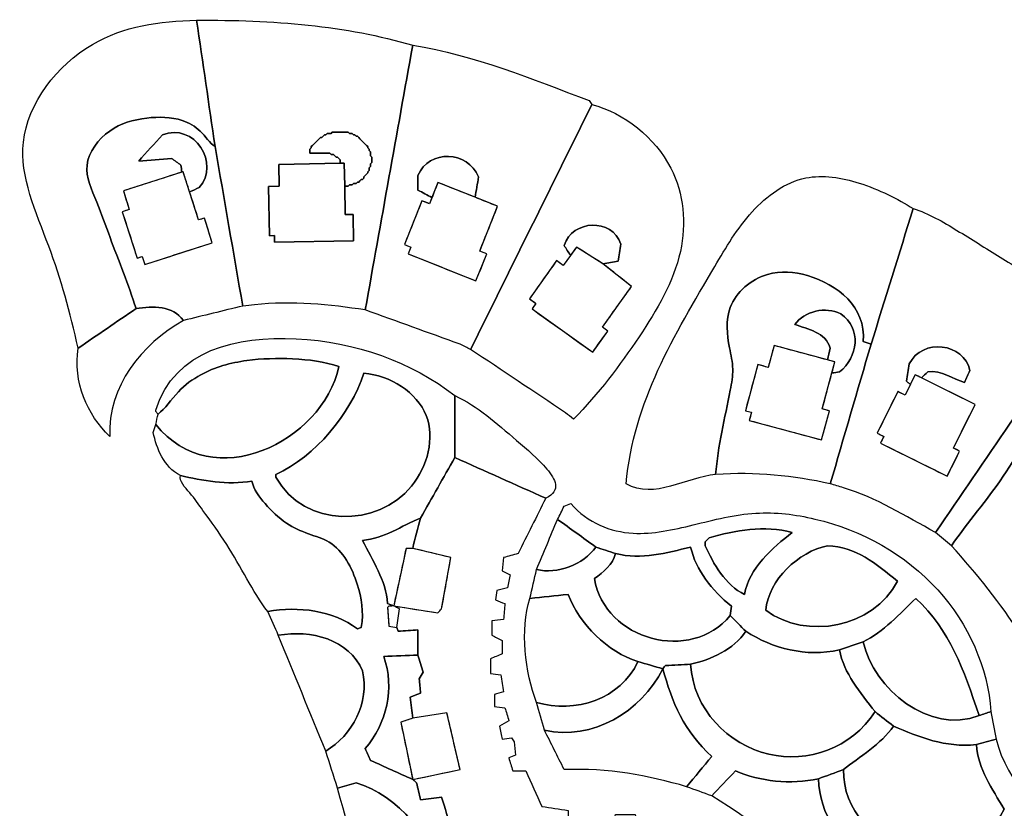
# Model space of a CAD drawing. Header units: millimetres. Extents: x -97281 to 275547, y -12500 to 261289.
# Tile 2 of 3: x -97281 to 120603, y 86748 to 261289. Entities that reach past the tile are written whole.
import ezdxf

# ---------------------------------------------------------------- set-up
doc = ezdxf.new("R2010")
doc.units = ezdxf.units.MM
for name, color, linetype in [('01_MAIN_BUILDING', 7, 'Continuous'), ('02_CHALETS', 7, 'Continuous'), ('03_DESIGN_REGIONS', 7, 'Continuous'), ('REGION_HOLES', 7, 'Continuous')]:
    doc.layers.add(name, color=color, linetype=linetype)

msp = doc.modelspace()

# ---------------------------------------------------------------- linework, layer by layer
at = {"layer": '01_MAIN_BUILDING'}
msp.add_open_spline([(-991, 164398), (-3518, 159928), (-6044, 155459), (-8570, 150989), (-9153, 148755), (-9736, 146520), (-10319, 144285), (-7501, 143605), (-4684, 142925), (-1866, 142245), (-2546, 138456), (-3226, 134666), (-3906, 130877), (-4198, 130586), (-4489, 130294), (-4781, 130003), (-8019, 130521), (-11258, 131039), (-14497, 131557), (-14076, 131330), (-13655, 131104), (-13234, 130877), (-13428, 129517), (-13622, 128156), (-13817, 126796), (-13720, 126505), (-13622, 126213), (-13525, 125922), (-12068, 126019), (-10610, 126116), (-9153, 126213), (-9153, 124367), (-9153, 122521), (-9153, 120675), (-8764, 119412), (-8376, 118149), (-7987, 116886), (-8279, 116400), (-8570, 115914), (-8861, 115428), (-8764, 114360), (-8667, 113291), (-8570, 112222), (-9347, 111931), (-10125, 111639), (-10902, 111348), (-10708, 109793), (-10513, 108238), (-10319, 106684), (-7793, 107072), (-5267, 107461), (-2740, 107850), (-1769, 103672), (-797, 99494), (175, 95316), (-3323, 94587), (-6821, 93858), (-10319, 93130), (-10125, 92984), (-9930, 92838), (-9736, 92693), (-9639, 92595), (-9542, 92498), (-9444, 92401), (-9153, 91138), (-8861, 89875), (-8570, 88612), (-7015, 88806), (-5461, 89000), (-3906, 89195), (-2449, 84434), (-991, 79673), (466, 74912), (758, 74815), (1049, 74718), (1340, 74620), (1340, 74232), (1340, 73843), (1340, 73455), (1049, 73357), (758, 73260), (466, 73163), (272, 72483), (77, 71803), (-117, 71123), (369, 69957), (855, 68791), (1340, 67625), (5724, 61625), (9004, 53540), (14749, 48387), (18153, 50095), (21986, 50765), (26117, 50719), (29906, 50039), (33695, 49359), (37485, 48678), (38165, 50233), (38845, 51788), (39525, 53342), (39914, 53439), (40302, 53536), (40691, 53634), (44189, 51399), (47687, 49164), (51184, 46929), (51281, 46541), (51379, 46152), (51476, 45764), (50601, 44792), (49727, 43820), (48852, 42849), (48755, 42363), (48658, 41877), (48561, 41391), (50813, 38750), (53650, 35616), (54391, 32064), (54779, 31675), (55168, 31286), (55557, 30898), (56042, 29440), (56528, 27983), (57014, 26526), (57694, 24874), (58374, 23222), (59054, 21570), (66317, 18355), (74182, 16595), (82665, 16324), (82859, 18170), (83053, 20016), (83248, 21862), (87620, 21765), (91992, 21667), (96364, 21570), (98502, 21667), (100640, 21765), (102777, 21862), (104137, 21959), (105498, 22056), (106858, 22153), (106664, 23514), (106469, 24874), (106275, 26234), (110285, 27840), (114802, 29797), (119100, 29732), (119780, 27497), (120460, 25262), (121141, 23028), (128608, 25112), (134940, 29937), (141544, 34104), (140962, 35464), (140379, 36825), (139796, 38185), (143002, 40614), (146208, 43043), (149415, 45472), (150581, 44598), (151746, 43723), (152912, 42849), (158220, 46600), (162951, 51949), (166612, 57131), (166806, 57812), (167001, 58492), (167195, 59172), (166612, 59658), (166029, 60143), (165446, 60629), (165543, 61212), (165641, 61795), (165738, 62378), (161171, 65584), (156605, 68791), (152038, 71997), (148249, 67722), (144459, 63447), (140670, 59172), (140767, 58297), (140864, 57423), (140962, 56548), (140379, 56354), (139796, 56160), (139213, 55965), (138921, 56160), (138630, 56354), (138338, 56548), (137367, 55771), (136395, 54994), (135423, 54217), (135520, 53634), (135618, 53051), (135715, 52468), (135423, 52176), (135132, 51885), (134840, 51593), (134160, 51885), (133480, 52176), (132800, 52468), (131926, 51982), (131051, 51496), (130177, 51010), (129885, 50039), (129594, 49067), (129302, 48095), (128136, 48193), (126970, 48290), (125804, 48387), (124833, 47804), (123861, 47221), (122889, 46638), (122792, 45958), (122695, 45278), (122598, 44598), (122015, 44500), (121432, 44403), (120849, 44306), (120363, 44598), (119877, 44889), (119392, 45181), (118323, 44695), (117254, 44209), (116185, 43723), (115991, 43043), (115797, 42363), (115602, 41683), (115117, 41586), (114631, 41488), (114145, 41391), (113659, 41780), (113173, 42169), (112688, 42557), (111716, 42266), (110744, 41974), (109773, 41683), (109384, 40905), (108995, 40128), (108607, 39351), (107344, 39740), (106081, 40128), (104817, 40517), (103749, 40322), (102680, 40128), (101611, 39934), (101320, 39351), (101028, 38768), (100737, 38185), (99862, 38185), (98988, 38185), (98113, 38185), (97919, 38671), (97725, 39157), (97530, 39642), (95069, 39859), (91948, 39051), (89296, 39232), (88642, 39277), (88017, 39381), (87513, 39628), (86950, 39904), (86539, 40359), (86281, 40966), (85745, 42225), (85868, 44142), (85579, 45472), (84705, 45764), (83831, 46055), (82956, 46347), (82179, 48387), (81402, 50427), (80624, 52468), (80916, 53536), (81207, 54605), (81499, 55674), (80624, 56743), (79750, 57812), (78875, 58880), (78390, 58783), (77904, 58686), (77418, 58589), (75863, 60435), (74309, 62281), (72754, 64127), (72851, 64807), (72948, 65487), (73046, 66167), (72171, 67042), (71297, 67916), (70422, 68791), (69256, 69277), (68090, 69762), (66924, 70248), (65759, 69277), (64593, 68305), (63427, 67333), (62747, 67528), (62066, 67722), (61386, 67916), (59346, 69471), (57305, 71026), (55265, 72580), (55848, 74038), (56431, 75495), (57014, 76952), (56042, 77535), (55071, 78118), (54099, 78701), (54293, 79479), (54488, 80256), (54682, 81033), (53128, 81616), (51573, 82199), (50018, 82782), (49630, 81908), (49241, 81033), (48852, 80159), (48367, 80062), (47881, 79964), (47395, 79867), (44772, 80742), (42148, 81616), (39525, 82491), (39331, 83462), (39136, 84434), (38942, 85405), (37485, 85405), (36027, 85405), (34570, 85405), (34278, 84531), (33987, 83657), (33695, 82782), (30489, 82879), (27283, 82976), (24076, 83074), (24076, 84142), (24076, 85211), (24076, 86280), (22133, 86571), (20190, 86863), (18247, 87154), (17081, 89778), (15915, 92401), (14749, 95024), (13777, 95024), (12806, 95024), (11834, 95024), (11542, 95996), (11251, 96968), (10959, 97939), (11445, 98134), (11931, 98328), (12417, 98522), (12320, 99494), (12223, 100465), (12125, 101437), (11931, 101729), (11737, 102020), (11542, 102312), (10862, 102214), (10182, 102117), (9502, 102020), (9308, 102992), (9113, 103963), (8919, 104935), (9599, 105324), (10279, 105712), (10959, 106101), (10668, 107072), (10376, 108044), (10085, 109016), (9308, 109113), (8530, 109210), (7753, 109307), (7753, 110182), (7753, 111056), (7753, 111931), (8433, 112125), (9113, 112319), (9794, 112513), (9599, 113777), (9405, 115040), (9211, 116303), (8433, 116400), (7656, 116497), (6879, 116594), (6879, 117663), (6879, 118732), (6879, 119801), (7753, 120189), (8628, 120578), (9502, 120967), (9502, 121938), (9502, 122910), (9502, 123881), (8725, 124270), (7947, 124659), (7170, 125047), (7170, 126116), (7170, 127185), (7170, 128254), (8045, 128351), (8919, 128448), (9794, 128545), (9891, 129711), (9988, 130877), (10085, 132043), (9405, 132334), (8725, 132626), (8045, 132917), (8142, 133598), (8239, 134278), (8336, 134958), (9113, 135152), (9891, 135346), (10668, 135541), (10862, 136512), (11057, 137484), (11251, 138456), (10668, 138747), (10085, 139039), (9502, 139330), (9599, 140302), (9696, 141273), (9794, 142245), (10862, 142536), (11931, 142828), (13000, 143119), (15040, 147200), (17081, 151281), (19121, 155362), (12417, 158374), (5713, 161386), (-991, 164398)], degree=3, knots=[0, 0, 0, 0, 1, 1, 1, 2, 2, 2, 3, 3, 3, 4, 4, 4, 5, 5, 5, 6, 6, 6, 7, 7, 7, 8, 8, 8, 9, 9, 9, 10, 10, 10, 11, 11, 11, 12, 12, 12, 13, 13, 13, 14, 14, 14, 15, 15, 15, 16, 16, 16, 17, 17, 17, 18, 18, 18, 19, 19, 19, 20, 20, 20, 21, 21, 21, 22, 22, 22, 23, 23, 23, 24, 24, 24, 25, 25, 25, 26, 26, 26, 27, 27, 27, 28, 28, 28, 29, 29, 29, 30, 30, 30, 31, 31, 31, 32, 32, 32, 33, 33, 33, 34, 34, 34, 35, 35, 35, 36, 36, 36, 37, 37, 37, 38, 38, 38, 39, 39, 39, 40, 40, 40, 41, 41, 41, 42, 42, 42, 43, 43, 43, 44, 44, 44, 45, 45, 45, 46, 46, 46, 47, 47, 47, 48, 48, 48, 49, 49, 49, 50, 50, 50, 51, 51, 51, 52, 52, 52, 53, 53, 53, 54, 54, 54, 55, 55, 55, 56, 56, 56, 57, 57, 57, 58, 58, 58, 59, 59, 59, 60, 60, 60, 61, 61, 61, 62, 62, 62, 63, 63, 63, 64, 64, 64, 65, 65, 65, 66, 66, 66, 67, 67, 67, 68, 68, 68, 69, 69, 69, 70, 70, 70, 71, 71, 71, 72, 72, 72, 73, 73, 73, 74, 74, 74, 75, 75, 75, 76, 76, 76, 77, 77, 77, 78, 78, 78, 79, 79, 79, 80, 80, 80, 81, 81, 81, 82, 82, 82, 83, 83, 83, 84, 84, 84, 85, 85, 85, 86, 86, 86, 87, 87, 87, 88, 88, 88, 89, 89, 89, 90, 90, 90, 91, 91, 91, 92, 92, 92, 93, 93, 93, 94, 94, 94, 95, 95, 95, 96, 96, 96, 97, 97, 97, 98, 98, 98, 99, 99, 99, 100, 100, 100, 101, 101, 101, 102, 102, 102, 103, 103, 103, 104, 104, 104, 105, 105, 105, 106, 106, 106, 107, 107, 107, 108, 108, 108, 109, 109, 109, 110, 110, 110, 111, 111, 111, 112, 112, 112, 113, 113, 113, 114, 114, 114, 115, 115, 115, 116, 116, 116, 117, 117, 117, 118, 118, 118, 119, 119, 119, 120, 120, 120, 121, 121, 121, 122, 122, 122, 123, 123, 123, 124, 124, 124, 125, 125, 125, 126, 126, 126, 127, 127, 127, 128, 128, 128, 129, 129, 129, 130, 130, 130, 131, 131, 131, 132, 132, 132, 133, 133, 133, 134, 134, 134, 135, 135, 135, 136, 136, 136, 137, 137, 137, 138, 138, 138, 139, 139, 139, 140, 140, 140, 141, 141, 141, 142, 142, 142, 143, 143, 143, 144, 144, 144, 145, 145, 145, 145], dxfattribs=at)
at = {"layer": '02_CHALETS'}
for points in [[(-26351, 229399), (-26358, 229517), (-39962, 229261), (-39872, 224450), (-42194, 224406), (-41989, 213487), (-40925, 213507), (-40897, 212037), (-23381, 212367), (-23486, 217961), (-23491, 218209), (-25240, 218176), (-25358, 224446), (-25453, 229534), (-26351, 229517)], [(-61390, 227548), (-74346, 223385), (-73026, 219275), (-74577, 218776), (-71280, 208516), (-70171, 208873), (-69604, 207109), (-54660, 211912), (-56412, 217364), (-57682, 216956), (-59673, 223154), (-61114, 227637)], [(-6054, 221922), (-6596, 220567), (-8256, 221230), (-12135, 211526), (-10754, 210974), (-11347, 209490), (3685, 203480), (6077, 209464), (4520, 210086), (8479, 219989), (3503, 221978), (-4718, 225265)], [(24606, 209116), (23019, 206891), (21525, 207956), (19276, 204803), (15521, 199537), (16967, 198507), (16087, 197273), (29515, 187699), (32849, 192375), (31668, 193218), (38104, 202244), (31792, 207282), (25908, 210941)], [(82464, 183107), (83123, 185552), (81504, 185988), (69667, 189180), (68361, 184338), (66069, 184956), (63318, 174751), (64647, 174393), (64162, 172592), (80162, 168279), (81894, 174702), (80312, 175128)], [(99821, 180597), (98628, 178180), (97018, 178975), (92480, 169781), (93917, 169072), (93177, 167573), (107988, 160262), (110556, 165465), (110722, 165800), (109355, 166475), (114132, 176153), (102260, 182013), (100861, 182704)]]:
    msp.add_lwpolyline(points, close=True, dxfattribs=at)
at = {"layer": '03_DESIGN_REGIONS'}
for points in [[(-25358, 224446), (-25185, 224443), (-24893, 224443), (-24602, 224443), (-24310, 224735), (-24019, 224735), (-23727, 224735), (-23436, 225026), (-23144, 225026), (-22853, 225026), (-22561, 225318), (-22270, 225318), (-21978, 225609), (-21687, 225901), (-21395, 225901), (-21104, 226192), (-21104, 226484), (-20812, 226775), (-20521, 227067), (-20229, 227358), (-20229, 227650), (-19938, 227941), (-19938, 228233), (-19938, 228524), (-19646, 228816), (-19646, 229107), (-19646, 229399), (-19355, 229690), (-19355, 229982), (-19355, 230273), (-19355, 230565), (-19355, 230856), (-19646, 231148), (-19646, 231439), (-19646, 231731), (-19646, 232022), (-19938, 232314), (-19938, 232605), (-20229, 232897), (-20229, 233188), (-20521, 233480), (-20812, 233771), (-21104, 234062), (-21395, 234354), (-21687, 234645), (-21978, 234937), (-22270, 235228), (-22561, 235520), (-22853, 235520), (-23144, 235811), (-23436, 235811), (-23727, 236103), (-24019, 236103), (-24310, 236103), (-24602, 236394), (-24893, 236394), (-25185, 236394), (-25476, 236394), (-25768, 236394), (-26059, 236394), (-26351, 236394), (-26642, 236394), (-26934, 236394), (-27225, 236394), (-27516, 236394), (-27808, 236394), (-28099, 236394), (-28391, 236103), (-28682, 236103), (-28974, 236103), (-29265, 236103), (-29557, 235811), (-29848, 235811), (-30140, 235520), (-30431, 235228), (-30723, 235228), (-31014, 234937), (-31306, 234645), (-31597, 234354), (-31889, 234062), (-32180, 233771), (-32472, 233480), (-32763, 233188), (-32763, 232897), (-33055, 232605), (-33055, 232314), (-33055, 232022), (-33055, 231731), (-32763, 231731), (-32472, 231731), (-32180, 231731), (-31889, 231731), (-31597, 231731), (-31306, 231731), (-31014, 231731), (-30723, 231731), (-30431, 231731), (-30140, 231731), (-29848, 231731), (-29557, 231731), (-29265, 231731), (-28974, 231731), (-28682, 231731), (-28391, 231439), (-28099, 231439), (-27808, 231439), (-27516, 231148), (-27225, 230856), (-26934, 230856), (-26642, 230565), (-26351, 230273), (-26351, 229982), (-26351, 229690), (-26351, 229517), (-25453, 229534)], [(-14497, 131557), (-4781, 130003), (-3906, 130877), (-1866, 142245), (-10319, 144285), (-11776, 144285)], [(-14497, 131557), (-15566, 131460), (-15857, 131168), (-15566, 127088), (-13817, 126796), (-13234, 130877)], [(-10319, 106684), (-12942, 105809), (-10319, 93130), (175, 95316), (-2740, 107850)]]:
    msp.add_lwpolyline(points, close=True, dxfattribs=at)
for points, knots in [([(-54042, 233188), (-55402, 242516), (-56762, 251843), (-58122, 261171), (-66376, 261021), (-74275, 259879), (-81159, 255829), (-89018, 251205), (-95553, 242791), (-96468, 234166), (-97281, 226504), (-93658, 218676), (-90861, 211169), (-88082, 203713), (-86119, 196574), (-84356, 188591), (-80081, 191506), (-75806, 194421), (-71531, 197335), (-73163, 202637), (-75382, 207917), (-77294, 213116), (-78250, 215715), (-79129, 218294), (-80225, 220939), (-81342, 223633), (-82683, 226395), (-82374, 229115), (-82047, 231998), (-79866, 234833), (-77334, 236643), (-74915, 238372), (-72175, 239165), (-69161, 239510), (-66551, 239808), (-63734, 239770), (-61319, 238973), (-59817, 238477), (-58470, 237688), (-57329, 236593), (-56161, 235472), (-55209, 234032), (-54042, 233188)], [0, 0, 0, 0, 1, 1, 1, 2, 2, 2, 3, 3, 3, 4, 4, 4, 5, 5, 5, 6, 6, 6, 7, 7, 7, 8, 8, 8, 9, 9, 9, 10, 10, 10, 11, 11, 11, 12, 12, 12, 13, 13, 13, 14, 14, 14, 14]), ([(-10319, 255632), (-24875, 259989), (-41428, 261289), (-58122, 261171), (-56762, 251843), (-55402, 242516), (-54042, 233188), (-52001, 221431), (-49961, 209675), (-47920, 197918), (-47046, 198016), (-46171, 198113), (-45297, 198210), (-37070, 199087), (-28578, 198236), (-20812, 197044), (-17315, 216573), (-13817, 236103), (-10319, 255632)], [0, 0, 0, 0, 1, 1, 1, 2, 2, 2, 3, 3, 3, 4, 4, 4, 5, 5, 5, 6, 6, 6, 6]), ([(29323, 242516), (29129, 242807), (28934, 243098), (28740, 243390), (16004, 248155), (3482, 253437), (-10319, 255632), (-13817, 236103), (-17315, 216573), (-20812, 197044), (-13817, 194518), (-6821, 191992), (175, 189465), (952, 189077), (1729, 188688), (2506, 188299), (11445, 206371), (20384, 224443), (29323, 242516)], [0, 0, 0, 0, 1, 1, 1, 2, 2, 2, 3, 3, 3, 4, 4, 4, 5, 5, 5, 6, 6, 6, 6]), ([(23493, 174308), (24076, 173822), (24659, 173337), (25242, 172851), (30859, 178596), (35465, 184658), (39791, 191128), (43733, 197026), (47443, 203262), (48918, 210006), (50267, 216168), (49750, 222753), (46799, 228457), (43319, 235185), (36454, 240687), (29323, 242516), (20384, 224443), (11445, 206371), (2506, 188299), (9502, 183636), (16498, 178972), (23493, 174308)], [0, 0, 0, 0, 1, 1, 1, 2, 2, 2, 3, 3, 3, 4, 4, 4, 5, 5, 5, 6, 6, 6, 7, 7, 7, 7]), ([(-47920, 197918), (-49961, 209675), (-52001, 221431), (-54042, 233188), (-55209, 234032), (-56161, 235472), (-57329, 236593), (-58470, 237688), (-59817, 238477), (-61319, 238973), (-63734, 239770), (-66551, 239808), (-69161, 239510), (-72175, 239165), (-74915, 238372), (-77334, 236643), (-79866, 234833), (-82047, 231998), (-82374, 229115), (-82683, 226395), (-81342, 223633), (-80225, 220939), (-79129, 218294), (-78250, 215715), (-77294, 213116), (-75382, 207917), (-73163, 202637), (-71531, 197335), (-67754, 197933), (-63476, 198029), (-61037, 194712), (-56665, 195781), (-52293, 196850), (-47920, 197918)], [0, 0, 0, 0, 1, 1, 1, 2, 2, 2, 3, 3, 3, 4, 4, 4, 5, 5, 5, 6, 6, 6, 7, 7, 7, 8, 8, 8, 9, 9, 9, 10, 10, 10, 11, 11, 11, 11]), ([(-59673, 223154), (-58962, 223487), (-58251, 223819), (-57539, 224152), (-52865, 229400), (-58621, 238627), (-65701, 235811), (-67450, 233868), (-69199, 231925), (-70948, 229982), (-68519, 230176), (-66090, 230370), (-63661, 230565), (-62980, 230079), (-62300, 229593), (-61620, 229107), (-61543, 228588), (-61467, 228068), (-61390, 227548), (-61298, 227578), (-61206, 227608), (-61114, 227637), (-60634, 226143), (-60154, 224648), (-59673, 223154)], [0, 0, 0, 0, 1, 1, 1, 2, 2, 2, 3, 3, 3, 4, 4, 4, 5, 5, 5, 6, 6, 6, 7, 7, 7, 8, 8, 8, 8]), ([(3503, 221978), (3753, 223480), (4004, 224982), (4255, 226484), (1888, 232330), (-6684, 232646), (-9153, 226775), (-9153, 225707), (-9153, 224638), (-9153, 223569), (-8120, 223020), (-7087, 222471), (-6054, 221922), (-5609, 223036), (-5163, 224150), (-4718, 225265), (-1978, 224169), (762, 223074), (3503, 221978)], [0, 0, 0, 0, 1, 1, 1, 2, 2, 2, 3, 3, 3, 4, 4, 4, 5, 5, 5, 6, 6, 6, 6]), ([(100445, 219488), (97017, 221616), (92925, 223727), (88479, 225127), (84606, 226346), (80464, 227026), (76669, 226261), (72107, 225341), (68047, 222334), (64799, 218761), (61473, 215103), (58999, 210852), (56526, 206652), (47534, 191382), (38562, 176791), (36902, 158568), (43243, 154933), (50202, 160073), (56723, 160608), (57236, 167003), (58770, 173107), (59961, 179295), (60261, 180852), (60538, 182414), (60503, 183943), (60467, 185509), (60102, 187040), (59802, 188632), (59240, 191613), (58904, 194804), (59952, 197591), (61242, 201021), (64627, 203839), (68190, 204910), (71086, 205780), (74099, 205498), (77040, 204637), (83710, 202685), (90009, 197758), (89369, 190048), (89952, 189854), (90535, 189660), (91118, 189465), (94227, 199473), (97336, 209481), (100445, 219488)], [0, 0, 0, 0, 1, 1, 1, 2, 2, 2, 3, 3, 3, 4, 4, 4, 5, 5, 5, 6, 6, 6, 7, 7, 7, 8, 8, 8, 9, 9, 9, 10, 10, 10, 11, 11, 11, 12, 12, 12, 13, 13, 13, 14, 14, 14, 15, 15, 15, 15]), ([(138338, 196170), (135835, 198832), (132555, 200827), (129300, 202820), (126078, 204793), (122880, 206765), (119692, 208746), (116505, 210727), (113327, 212718), (110123, 214665), (107015, 216554), (103882, 218403), (100445, 219488), (97336, 209481), (94227, 199473), (91118, 189465), (88106, 179166), (85094, 168867), (82082, 158568), (83053, 158277), (84025, 157985), (84997, 157694), (92249, 155479), (98739, 151425), (105400, 147783), (116380, 163912), (127359, 180041), (138338, 196170)], [0, 0, 0, 0, 1, 1, 1, 2, 2, 2, 3, 3, 3, 4, 4, 4, 5, 5, 5, 6, 6, 6, 7, 7, 7, 8, 8, 8, 9, 9, 9, 9]), ([(31792, 207282), (32912, 207464), (34032, 207646), (35153, 207829), (35347, 209092), (35541, 210355), (35736, 211618), (33829, 217406), (24993, 217074), (23202, 211327), (23670, 210590), (24138, 209853), (24606, 209116), (25040, 209724), (25474, 210333), (25908, 210941), (27869, 209721), (29830, 208501), (31792, 207282)], [0, 0, 0, 0, 1, 1, 1, 2, 2, 2, 3, 3, 3, 4, 4, 4, 5, 5, 5, 6, 6, 6, 6]), ([(56723, 160608), (65435, 161276), (74038, 160349), (82082, 158568), (85094, 168867), (88106, 179166), (91118, 189465), (90535, 189660), (89952, 189854), (89369, 190048), (90009, 197758), (83710, 202685), (77040, 204637), (74099, 205498), (71086, 205780), (68190, 204910), (64627, 203839), (61242, 201021), (59952, 197591), (58904, 194804), (59240, 191613), (59802, 188632), (60102, 187040), (60467, 185509), (60503, 183943), (60538, 182414), (60261, 180852), (59961, 179295), (58770, 173107), (57236, 167003), (56723, 160608)], [0, 0, 0, 0, 1, 1, 1, 2, 2, 2, 3, 3, 3, 4, 4, 4, 5, 5, 5, 6, 6, 6, 7, 7, 7, 8, 8, 8, 9, 9, 9, 10, 10, 10, 10]), ([(-71531, 197335), (-75806, 194421), (-80081, 191506), (-84356, 188591), (-85517, 181220), (-82287, 173743), (-77360, 169061), (-77816, 180117), (-70332, 189488), (-61037, 194712), (-63476, 198029), (-67754, 197933), (-71531, 197335)], [0, 0, 0, 0, 1, 1, 1, 2, 2, 2, 3, 3, 3, 4, 4, 4, 4]), ([(82464, 183107), (83016, 183186), (83569, 183265), (84122, 183344), (88217, 186499), (89109, 192995), (84414, 196170), (81039, 197945), (76442, 196735), (74212, 193838), (77080, 192789), (81065, 192165), (82082, 188591), (81889, 187723), (81697, 186856), (81504, 185988), (82044, 185843), (82583, 185697), (83123, 185552), (82903, 184737), (82683, 183922), (82464, 183107)], [0, 0, 0, 0, 1, 1, 1, 2, 2, 2, 3, 3, 3, 4, 4, 4, 5, 5, 5, 6, 6, 6, 7, 7, 7, 7]), ([(168361, 173725), (159905, 182374), (149124, 188958), (139504, 196170), (139115, 196170), (138727, 196170), (138338, 196170), (127359, 180041), (116380, 163912), (105400, 147783), (106566, 146811), (107732, 145840), (108898, 144868), (112607, 150203), (116762, 154908), (120364, 160236), (123975, 165578), (127030, 171544), (132800, 174308), (139614, 175526), (147016, 170982), (149755, 164924), (151016, 162134), (151289, 159023), (150398, 156128), (149274, 152476), (146299, 149168), (143002, 146617), (143099, 146326), (143196, 146034), (143293, 145743), (143585, 145646), (143876, 145548), (144168, 145451), (154005, 153757), (160649, 164543), (168361, 173725)], [0, 0, 0, 0, 1, 1, 1, 2, 2, 2, 3, 3, 3, 4, 4, 4, 5, 5, 5, 6, 6, 6, 7, 7, 7, 8, 8, 8, 9, 9, 9, 10, 10, 10, 11, 11, 11, 12, 12, 12, 12]), ([(-991, 164398), (-991, 168964), (-991, 173531), (-991, 178097), (-10571, 185564), (-22920, 190030), (-36104, 190684), (-49152, 191330), (-63018, 188242), (-67158, 174891), (-67158, 174794), (-67158, 174697), (-67158, 174600), (-66996, 174405), (-66834, 174211), (-66673, 174017), (-65086, 175161), (-63782, 177250), (-62172, 178950), (-60713, 180489), (-59002, 181709), (-57215, 182684), (-54057, 184406), (-50660, 185361), (-47008, 185857), (-43739, 186301), (-40266, 186376), (-36878, 186218), (-33291, 186051), (-29800, 185622), (-26642, 184510), (-30382, 167705), (-54594, 156004), (-67158, 171685), (-67353, 171102), (-67547, 170519), (-67741, 169936), (-66941, 166334), (-65434, 162315), (-61717, 160414), (-56934, 159272), (-51323, 158254), (-45880, 159151), (-45527, 157300), (-44323, 155705), (-42970, 154174), (-41547, 152567), (-39959, 151031), (-38267, 149885), (-36720, 148836), (-35086, 148113), (-33353, 147493), (-31812, 146941), (-30193, 146471), (-28815, 145648), (-25634, 143750), (-23737, 139979), (-22574, 136332), (-21597, 133264), (-21139, 130285), (-21687, 126796), (-21978, 126699), (-22270, 126602), (-22561, 126505), (-27972, 130473), (-35560, 131573), (-42382, 130294), (-41605, 128545), (-40828, 126796), (-40050, 125047), (-32791, 126314), (-24538, 124201), (-21395, 117177), (-19853, 110088), (-23654, 102948), (-29557, 99397), (-28682, 96676), (-27808, 93956), (-26934, 91235), (-25573, 91624), (-24213, 92012), (-22853, 92401), (-13754, 89521), (-4759, 80321), (-6530, 69957), (-11812, 66243), (-14116, 60237), (-17315, 55674), (-16440, 51885), (-15566, 48095), (-14691, 44306), (-8129, 40429), (-734, 37038), (7753, 38768), (14761, 26376), (28076, 17673), (42731, 20113), (44290, 16686), (46224, 13077), (48790, 9948), (51419, 6741), (54711, 4039), (58180, 2332), (70483, 5570), (82614, 9222), (95490, 11077), (97435, 14628), (102050, 17550), (102777, 21862), (100640, 21765), (98502, 21667), (96364, 21570), (94807, 15887), (90117, 13765), (85281, 12140), (81019, 10708), (76644, 9662), (72179, 8801), (67713, 7939), (63157, 7263), (59107, 8922), (54341, 10874), (50274, 16061), (48561, 20696), (48658, 21182), (48755, 21667), (48852, 22153), (51573, 23611), (54293, 25068), (57014, 26526), (56528, 27983), (56042, 29440), (55557, 30898), (55168, 31286), (54779, 31675), (54391, 32064), (42522, 20477), (22454, 25257), (14166, 39351), (14166, 39837), (14166, 40322), (14166, 40808), (18436, 42699), (22293, 45587), (25825, 49261), (25922, 49747), (26019, 50233), (26117, 50719), (21986, 50765), (18153, 50095), (14749, 48387), (14554, 47901), (14360, 47415), (14166, 46929), (6091, 42300), (-5337, 43741), (-11776, 50719), (-10705, 57670), (-5142, 64502), (1340, 67625), (855, 68791), (369, 69957), (-117, 71123), (77, 71803), (272, 72483), (466, 73163), (466, 73746), (466, 74329), (466, 74912), (-991, 79673), (-2449, 84434), (-3906, 89195), (-5461, 89000), (-7015, 88806), (-8570, 88612), (-8861, 89875), (-9153, 91138), (-9444, 92401), (-9542, 92498), (-9639, 92595), (-9736, 92693), (-9930, 92838), (-10125, 92984), (-10319, 93130), (-13428, 94539), (-16537, 95947), (-19646, 97356), (-20035, 98231), (-20424, 99105), (-20812, 99980), (-16135, 105456), (-14175, 113348), (-16732, 120384), (-14205, 120481), (-11679, 120578), (-9153, 120675), (-9153, 122521), (-9153, 124367), (-9153, 126213), (-10610, 126116), (-12068, 126019), (-13525, 125922), (-13622, 126213), (-13720, 126505), (-13817, 126796), (-14400, 126893), (-14983, 126991), (-15566, 127088), (-15663, 128448), (-15760, 129808), (-15857, 131168), (-15760, 131266), (-15663, 131363), (-15566, 131460), (-15209, 131492), (-14853, 131525), (-14497, 131557), (-14950, 131719), (-15404, 131881), (-15857, 132043), (-16213, 137324), (-19264, 141489), (-21395, 146034), (-16615, 146466), (-12815, 149266), (-8570, 150989), (-6044, 155459), (-3518, 159928), (-991, 164398)], [0, 0, 0, 0, 1, 1, 1, 2, 2, 2, 3, 3, 3, 4, 4, 4, 5, 5, 5, 6, 6, 6, 7, 7, 7, 8, 8, 8, 9, 9, 9, 10, 10, 10, 11, 11, 11, 12, 12, 12, 13, 13, 13, 14, 14, 14, 15, 15, 15, 16, 16, 16, 17, 17, 17, 18, 18, 18, 19, 19, 19, 20, 20, 20, 21, 21, 21, 22, 22, 22, 23, 23, 23, 24, 24, 24, 25, 25, 25, 26, 26, 26, 27, 27, 27, 28, 28, 28, 29, 29, 29, 30, 30, 30, 31, 31, 31, 32, 32, 32, 33, 33, 33, 34, 34, 34, 35, 35, 35, 36, 36, 36, 37, 37, 37, 38, 38, 38, 39, 39, 39, 40, 40, 40, 41, 41, 41, 42, 42, 42, 43, 43, 43, 44, 44, 44, 45, 45, 45, 46, 46, 46, 47, 47, 47, 48, 48, 48, 49, 49, 49, 50, 50, 50, 51, 51, 51, 52, 52, 52, 53, 53, 53, 54, 54, 54, 55, 55, 55, 56, 56, 56, 57, 57, 57, 58, 58, 58, 59, 59, 59, 60, 60, 60, 61, 61, 61, 62, 62, 62, 63, 63, 63, 64, 64, 64, 65, 65, 65, 66, 66, 66, 67, 67, 67, 68, 68, 68, 69, 69, 69, 70, 70, 70, 71, 71, 71, 72, 72, 72, 73, 73, 73, 74, 74, 74, 75, 75, 75, 76, 76, 76, 76]), ([(102260, 182013), (102724, 182457), (103188, 182901), (103652, 183344), (106886, 183808), (109080, 181760), (111813, 181012), (112202, 181887), (112590, 182761), (112979, 183636), (111723, 189715), (102420, 190925), (99571, 185093), (99376, 183830), (99182, 182567), (98988, 181304), (99085, 181207), (99182, 181109), (99279, 181012), (99460, 180874), (99640, 180736), (99821, 180597), (100167, 181300), (100514, 182002), (100861, 182704), (101327, 182474), (101794, 182244), (102260, 182013)], [0, 0, 0, 0, 1, 1, 1, 2, 2, 2, 3, 3, 3, 4, 4, 4, 5, 5, 5, 6, 6, 6, 7, 7, 7, 8, 8, 8, 9, 9, 9, 9]), ([(-67158, 171685), (-54594, 156004), (-30382, 167705), (-26642, 184510), (-29800, 185622), (-33291, 186051), (-36878, 186218), (-40266, 186376), (-43739, 186301), (-47008, 185857), (-50660, 185361), (-54057, 184406), (-57215, 182684), (-59002, 181709), (-60713, 180489), (-62172, 178950), (-63782, 177250), (-65086, 175161), (-66673, 174017), (-66834, 173239), (-66996, 172462), (-67158, 171685)], [0, 0, 0, 0, 1, 1, 1, 2, 2, 2, 3, 3, 3, 4, 4, 4, 5, 5, 5, 6, 6, 6, 7, 7, 7, 7]), ([(-40633, 160025), (-34125, 148627), (-18072, 148909), (-10566, 158073), (-7020, 162403), (-5381, 168716), (-7315, 173664), (-9349, 178870), (-15336, 182565), (-21104, 183053), (-24217, 173869), (-31749, 164735), (-40633, 160608), (-40633, 160511), (-40633, 160414), (-40633, 160317), (-40633, 160220), (-40633, 160123), (-40633, 160025)], [0, 0, 0, 0, 1, 1, 1, 2, 2, 2, 3, 3, 3, 4, 4, 4, 5, 5, 5, 6, 6, 6, 6]), ([(19121, 155362), (22684, 157143), (21236, 159614), (19371, 161822), (17404, 164152), (14974, 166189), (12656, 168180), (8188, 172017), (4136, 175683), (-991, 178097), (-991, 173531), (-991, 168964), (-991, 164398), (5713, 161386), (12417, 158374), (19121, 155362)], [0, 0, 0, 0, 1, 1, 1, 2, 2, 2, 3, 3, 3, 4, 4, 4, 5, 5, 5, 5]), ([(143293, 145743), (143196, 146034), (143099, 146326), (143002, 146617), (146299, 149168), (149274, 152476), (150398, 156128), (151289, 159023), (151016, 162134), (149755, 164924), (147016, 170982), (139614, 175526), (132800, 174308), (127030, 171544), (123975, 165578), (120364, 160236), (116762, 154908), (112607, 150203), (108898, 144868), (114553, 138670), (119965, 131901), (124055, 125339), (127598, 128320), (130915, 131878), (134164, 135307), (135728, 136957), (137276, 138578), (138884, 140203), (139751, 141078), (140634, 141955), (141588, 142829), (142012, 143218), (142449, 143606), (142807, 143994), (143345, 144576), (143704, 145159), (143293, 145743)], [0, 0, 0, 0, 1, 1, 1, 2, 2, 2, 3, 3, 3, 4, 4, 4, 5, 5, 5, 6, 6, 6, 7, 7, 7, 8, 8, 8, 9, 9, 9, 10, 10, 10, 11, 11, 11, 12, 12, 12, 12]), ([(-45880, 159151), (-51323, 158254), (-56934, 159272), (-61717, 160414), (-62006, 159133), (-60733, 157853), (-59626, 156536), (-58563, 155272), (-57652, 153975), (-56734, 152691), (-54943, 150185), (-53122, 147728), (-51477, 145155), (-48310, 140201), (-45795, 134817), (-42382, 130294), (-35560, 131573), (-27972, 130473), (-22561, 126505), (-22270, 126602), (-21978, 126699), (-21687, 126796), (-21139, 130285), (-21597, 133264), (-22574, 136332), (-23737, 139979), (-25634, 143750), (-28815, 145648), (-30193, 146471), (-31812, 146941), (-33353, 147493), (-35086, 148113), (-36720, 148836), (-38267, 149885), (-39959, 151031), (-41547, 152567), (-42970, 154174), (-44323, 155705), (-45527, 157300), (-45880, 159151)], [0, 0, 0, 0, 1, 1, 1, 2, 2, 2, 3, 3, 3, 4, 4, 4, 5, 5, 5, 6, 6, 6, 7, 7, 7, 8, 8, 8, 9, 9, 9, 10, 10, 10, 11, 11, 11, 12, 12, 12, 13, 13, 13, 13]), ([(117643, 108141), (117033, 117901), (112602, 127638), (105891, 135081), (98759, 142989), (89054, 148306), (78706, 150775), (74394, 151803), (69971, 152337), (65586, 152065), (60958, 151777), (56372, 150590), (51760, 149475), (47314, 148400), (42844, 147391), (38469, 147636), (33411, 147919), (28481, 149878), (24659, 154196), (24173, 154001), (23688, 153807), (23202, 153613), (22716, 152641), (22230, 151670), (21744, 150698), (24562, 148658), (27380, 146617), (30197, 144577), (31655, 144091), (33112, 143605), (34570, 143119), (40287, 141709), (45907, 143261), (51184, 144577), (52357, 139452), (55882, 135007), (60220, 131460), (60123, 130780), (60026, 130100), (59929, 129420), (61095, 128254), (62261, 127088), (63427, 125922), (69301, 122158), (76715, 120110), (84122, 121841), (85871, 122424), (87620, 123007), (89369, 123590), (93761, 125732), (97594, 129920), (101028, 133209), (108627, 125989), (111582, 117585), (115019, 107267), (115894, 107558), (116768, 107850), (117643, 108141)], [0, 0, 0, 0, 1, 1, 1, 2, 2, 2, 3, 3, 3, 4, 4, 4, 5, 5, 5, 6, 6, 6, 7, 7, 7, 8, 8, 8, 9, 9, 9, 10, 10, 10, 11, 11, 11, 12, 12, 12, 13, 13, 13, 14, 14, 14, 15, 15, 15, 16, 16, 16, 17, 17, 17, 18, 18, 18, 19, 19, 19, 19]), ([(-8570, 150989), (-12815, 149266), (-16615, 146466), (-21395, 146034), (-19264, 141489), (-16213, 137324), (-15857, 132043), (-15404, 131881), (-14950, 131719), (-14497, 131557), (-13590, 135800), (-12683, 140043), (-11776, 144285), (-11291, 144285), (-10805, 144285), (-10319, 144285), (-9736, 146520), (-9153, 148755), (-8570, 150989)], [0, 0, 0, 0, 1, 1, 1, 2, 2, 2, 3, 3, 3, 4, 4, 4, 5, 5, 5, 6, 6, 6, 6]), ([(21744, 150698), (20190, 147006), (18635, 143314), (17081, 139622), (21613, 138431), (27539, 140701), (30197, 144577), (27380, 146617), (24562, 148658), (21744, 150698)], [0, 0, 0, 0, 1, 1, 1, 2, 2, 2, 3, 3, 3, 3]), ([(54391, 144868), (56231, 140944), (58796, 136133), (63135, 134083), (64068, 139924), (69420, 144464), (73629, 147783), (67607, 149443), (60948, 148264), (55265, 146617), (54974, 146326), (54682, 146034), (54391, 145743), (54391, 145451), (54391, 145160), (54391, 144868)], [0, 0, 0, 0, 1, 1, 1, 2, 2, 2, 3, 3, 3, 4, 4, 4, 5, 5, 5, 5]), ([(34570, 143119), (33112, 143605), (31655, 144091), (30197, 144577), (27539, 140701), (21613, 138431), (17081, 139622), (16595, 137484), (16109, 135346), (15623, 133209), (18441, 133500), (21259, 133792), (24076, 134083), (26581, 127498), (32830, 121348), (39525, 119218), (41371, 118683), (43217, 118149), (45063, 117614), (45160, 117760), (45257, 117906), (45355, 118052), (45452, 118149), (45549, 118246), (45646, 118343), (47492, 118440), (49338, 118537), (51184, 118635), (55755, 119660), (60663, 121899), (63427, 125922), (62261, 127088), (61095, 128254), (59929, 129420), (51323, 118811), (32186, 123923), (29906, 137581), (31861, 138959), (33981, 140752), (34570, 143119)], [0, 0, 0, 0, 1, 1, 1, 2, 2, 2, 3, 3, 3, 4, 4, 4, 5, 5, 5, 6, 6, 6, 7, 7, 7, 8, 8, 8, 9, 9, 9, 10, 10, 10, 11, 11, 11, 12, 12, 12, 13, 13, 13, 13]), ([(51184, 144577), (45907, 143261), (40287, 141709), (34570, 143119), (33981, 140752), (31861, 138959), (29906, 137581), (32186, 123923), (51323, 118811), (59929, 129420), (60026, 130100), (60123, 130780), (60220, 131460), (55882, 135007), (52357, 139452), (51184, 144577)], [0, 0, 0, 0, 1, 1, 1, 2, 2, 2, 3, 3, 3, 4, 4, 4, 5, 5, 5, 5]), ([(96947, 136998), (92317, 140874), (87658, 144682), (81499, 144868), (75032, 143522), (68511, 137367), (67799, 130586), (76817, 123880), (91574, 126702), (96947, 136998)], [0, 0, 0, 0, 1, 1, 1, 2, 2, 2, 3, 3, 3, 3]), ([(15623, 133209), (13492, 126230), (14475, 116924), (17081, 110182), (25599, 107601), (35753, 110941), (39525, 119218), (32830, 121348), (26581, 127498), (24076, 134083), (21259, 133792), (18441, 133500), (15623, 133209)], [0, 0, 0, 0, 1, 1, 1, 2, 2, 2, 3, 3, 3, 4, 4, 4, 4]), ([(89369, 123590), (91778, 113055), (104047, 103003), (115019, 107267), (111582, 117585), (108627, 125989), (101028, 133209), (97594, 129920), (93761, 125732), (89369, 123590)], [0, 0, 0, 0, 1, 1, 1, 2, 2, 2, 3, 3, 3, 3]), ([(-29557, 99397), (-23654, 102948), (-19853, 110088), (-21395, 117177), (-24538, 124201), (-32791, 126314), (-40050, 125047), (-36552, 116497), (-33055, 107947), (-29557, 99397)], [0, 0, 0, 0, 1, 1, 1, 2, 2, 2, 3, 3, 3, 3]), ([(84122, 121841), (76715, 120110), (69301, 122158), (63427, 125922), (60663, 121899), (55755, 119660), (51184, 118635), (51736, 108706), (59483, 100808), (68481, 98714), (77063, 96717), (86784, 99999), (91992, 108141), (88729, 112443), (85065, 116578), (84122, 121841)], [0, 0, 0, 0, 1, 1, 1, 2, 2, 2, 3, 3, 3, 4, 4, 4, 5, 5, 5, 5]), ([(89369, 123590), (87620, 123007), (85871, 122424), (84122, 121841), (85065, 116578), (88729, 112443), (91992, 108141), (93352, 107072), (94713, 106004), (96073, 104935), (101750, 102501), (107455, 100137), (114436, 100854), (115894, 101243), (117351, 101631), (118809, 102020), (118420, 104060), (118031, 106101), (117643, 108141), (116768, 107850), (115894, 107558), (115019, 107267), (104047, 103003), (91778, 113055), (89369, 123590)], [0, 0, 0, 0, 1, 1, 1, 2, 2, 2, 3, 3, 3, 4, 4, 4, 5, 5, 5, 6, 6, 6, 7, 7, 7, 8, 8, 8, 8]), ([(-9153, 120675), (-11679, 120578), (-14205, 120481), (-16732, 120384), (-14175, 113348), (-16135, 105456), (-20812, 99980), (-20424, 99105), (-20035, 98231), (-19646, 97356), (-16537, 95947), (-13428, 94539), (-10319, 93130), (-11193, 97356), (-12068, 101583), (-12942, 105809), (-12068, 106101), (-11193, 106392), (-10319, 106684), (-10513, 108238), (-10708, 109793), (-10902, 111348), (-10125, 111639), (-9347, 111931), (-8570, 112222), (-8667, 113291), (-8764, 114360), (-8861, 115428), (-8570, 115914), (-8279, 116400), (-7987, 116886), (-8376, 118149), (-8764, 119412), (-9153, 120675)], [0, 0, 0, 0, 1, 1, 1, 2, 2, 2, 3, 3, 3, 4, 4, 4, 5, 5, 5, 6, 6, 6, 7, 7, 7, 8, 8, 8, 9, 9, 9, 10, 10, 10, 11, 11, 11, 11]), ([(45063, 117614), (43217, 118149), (41371, 118683), (39525, 119218), (35753, 110941), (25599, 107601), (17081, 110182), (17664, 108141), (18247, 106101), (18830, 104060), (29597, 101589), (40119, 108130), (45063, 117614)], [0, 0, 0, 0, 1, 1, 1, 2, 2, 2, 3, 3, 3, 4, 4, 4, 4]), ([(91992, 108141), (86784, 99999), (77063, 96717), (68481, 98714), (59483, 100808), (51736, 108706), (51184, 118635), (49338, 118537), (47492, 118440), (45646, 118343), (45549, 118246), (45452, 118149), (45355, 118052), (45257, 117906), (45160, 117760), (45063, 117614), (46961, 110384), (49817, 103695), (55848, 98231), (54002, 95996), (52156, 93761), (50310, 91527), (52156, 90846), (54002, 90166), (55848, 89486), (57597, 91332), (59346, 93178), (61095, 95024), (66482, 92679), (73295, 91977), (79458, 93276), (81304, 93956), (83150, 94636), (84997, 95316), (88485, 98038), (93355, 101006), (96073, 104935), (94713, 106004), (93352, 107072), (91992, 108141)], [0, 0, 0, 0, 1, 1, 1, 2, 2, 2, 3, 3, 3, 4, 4, 4, 5, 5, 5, 6, 6, 6, 7, 7, 7, 8, 8, 8, 9, 9, 9, 10, 10, 10, 11, 11, 11, 12, 12, 12, 13, 13, 13, 13]), ([(50310, 91527), (52156, 93761), (54002, 95996), (55848, 98231), (49817, 103695), (46961, 110384), (45063, 117614), (40119, 108130), (29597, 101589), (18830, 104060), (20287, 101146), (21744, 98231), (23202, 95316), (32923, 95706), (41780, 94011), (50310, 91527)], [0, 0, 0, 0, 1, 1, 1, 2, 2, 2, 3, 3, 3, 4, 4, 4, 5, 5, 5, 5]), ([(96073, 104935), (93355, 101006), (88485, 98038), (84997, 95316), (84904, 86257), (91778, 79314), (99804, 77318), (107663, 75364), (116627, 78153), (120558, 86571), (117940, 91093), (114809, 95402), (114436, 100854), (107455, 100137), (101750, 102501), (96073, 104935)], [0, 0, 0, 0, 1, 1, 1, 2, 2, 2, 3, 3, 3, 4, 4, 4, 5, 5, 5, 5]), ([(118809, 102020), (117351, 101631), (115894, 101243), (114436, 100854), (114809, 95402), (117940, 91093), (120558, 86571), (116627, 78153), (107663, 75364), (99804, 77318), (91778, 79314), (84904, 86257), (84997, 95316), (83150, 94636), (81304, 93956), (79458, 93276), (79783, 85462), (84217, 78706), (90826, 74038), (89630, 70568), (86506, 67453), (83539, 65002), (84511, 63447), (85482, 61892), (86454, 60338), (90787, 63027), (93170, 67977), (96364, 71706), (107048, 68438), (119669, 72281), (124930, 82491), (128331, 80256), (131731, 78021), (135132, 75786), (136006, 76952), (136881, 78118), (137755, 79284), (129151, 84291), (121135, 92511), (118809, 102020)], [0, 0, 0, 0, 1, 1, 1, 2, 2, 2, 3, 3, 3, 4, 4, 4, 5, 5, 5, 6, 6, 6, 7, 7, 7, 8, 8, 8, 9, 9, 9, 10, 10, 10, 11, 11, 11, 12, 12, 12, 13, 13, 13, 13]), ([(83539, 65002), (86506, 67453), (89630, 70568), (90826, 74038), (84217, 78706), (79783, 85462), (79458, 93276), (73295, 91977), (66482, 92679), (61095, 95024), (59346, 93178), (57597, 91332), (55848, 89486), (65827, 83703), (76126, 74687), (83539, 65002)], [0, 0, 0, 0, 1, 1, 1, 2, 2, 2, 3, 3, 3, 4, 4, 4, 5, 5, 5, 5]), ([(-17315, 55674), (-14116, 60237), (-11812, 66243), (-6530, 69957), (-4759, 80321), (-13754, 89521), (-22853, 92401), (-24213, 92012), (-25573, 91624), (-26934, 91235), (-23727, 79381), (-20521, 67528), (-17315, 55674)], [0, 0, 0, 0, 1, 1, 1, 2, 2, 2, 3, 3, 3, 4, 4, 4, 4])]:
    msp.add_open_spline(points, degree=3, knots=knots, dxfattribs=at)
at = {"layer": 'REGION_HOLES'}
msp.add_lwpolyline([(-26351, 229690), (-26351, 229982), (-26351, 230273), (-26642, 230565), (-26934, 230856), (-27225, 230856), (-27516, 231148), (-27808, 231439), (-28099, 231439), (-28391, 231439), (-28682, 231731), (-28974, 231731), (-29265, 231731), (-29557, 231731), (-29848, 231731), (-30140, 231731), (-30431, 231731), (-30723, 231731), (-31014, 231731), (-31306, 231731), (-31597, 231731), (-31889, 231731), (-32180, 231731), (-32472, 231731), (-32763, 231731), (-33055, 231731), (-33055, 232022), (-33055, 232314), (-33055, 232605), (-32763, 232897), (-32763, 233188), (-32472, 233480), (-32180, 233771), (-31889, 234062), (-31597, 234354), (-31306, 234645), (-31014, 234937), (-30723, 235228), (-30431, 235228), (-30140, 235520), (-29848, 235811), (-29557, 235811), (-29265, 236103), (-28974, 236103), (-28682, 236103), (-28391, 236103), (-28099, 236394), (-27808, 236394), (-27516, 236394), (-27225, 236394), (-26934, 236394), (-26642, 236394), (-26351, 236394), (-26059, 236394), (-25768, 236394), (-25476, 236394), (-25185, 236394), (-24893, 236394), (-24602, 236394), (-24310, 236103), (-24019, 236103), (-23727, 236103), (-23436, 235811), (-23144, 235811), (-22853, 235520), (-22561, 235520), (-22270, 235228), (-21978, 234937), (-21687, 234645), (-21395, 234354), (-21104, 234062), (-20812, 233771), (-20521, 233480), (-20229, 233188), (-20229, 232897), (-19938, 232605), (-19938, 232314), (-19646, 232022), (-19646, 231731), (-19646, 231439), (-19646, 231148), (-19355, 230856), (-19355, 230565), (-19355, 230273), (-19355, 229982), (-19355, 229690), (-19646, 229399), (-19646, 229107), (-19646, 228816), (-19938, 228524), (-19938, 228233), (-19938, 227941), (-20229, 227650), (-20229, 227358), (-20521, 227067), (-20812, 226775), (-21104, 226484), (-21104, 226192), (-21395, 225901), (-21687, 225901), (-21978, 225609), (-22270, 225318), (-22561, 225318), (-22853, 225026), (-23144, 225026), (-23436, 225026), (-23727, 224735), (-24019, 224735), (-24310, 224735), (-24602, 224443), (-24893, 224443), (-25185, 224443), (-25358, 224446), (-25240, 218176), (-23491, 218209), (-23486, 217961), (-23381, 212367), (-40897, 212037), (-40925, 213507), (-41989, 213487), (-42194, 224406), (-39872, 224450), (-39962, 229261), (-26358, 229517), (-26351, 229517)], close=True, dxfattribs=at)
for points, knots in [([(-61390, 227548), (-61467, 228068), (-61543, 228588), (-61620, 229107), (-62300, 229593), (-62980, 230079), (-63661, 230565), (-66090, 230370), (-68519, 230176), (-70948, 229982), (-69199, 231925), (-67450, 233868), (-65701, 235811), (-58621, 238627), (-52865, 229400), (-57539, 224152), (-58251, 223819), (-58962, 223487), (-59673, 223154), (-59009, 221088), (-58346, 219022), (-57682, 216956), (-57258, 217092), (-56835, 217228), (-56412, 217364), (-55828, 215547), (-55244, 213729), (-54660, 211912), (-59641, 210311), (-64623, 208710), (-69604, 207109), (-69793, 207697), (-69982, 208285), (-70171, 208873), (-70541, 208754), (-70911, 208635), (-71280, 208516), (-72379, 211936), (-73478, 215356), (-74577, 218776), (-74060, 218943), (-73543, 219109), (-73026, 219275), (-73466, 220645), (-73906, 222015), (-74346, 223385), (-70027, 224773), (-65709, 226161), (-61390, 227548)], [0, 0, 0, 0, 1, 1, 1, 2, 2, 2, 3, 3, 3, 4, 4, 4, 5, 5, 5, 6, 6, 6, 7, 7, 7, 8, 8, 8, 9, 9, 9, 10, 10, 10, 11, 11, 11, 12, 12, 12, 13, 13, 13, 14, 14, 14, 15, 15, 15, 16, 16, 16, 16]), ([(-9153, 226775), (-6684, 232646), (1888, 232330), (4255, 226484), (4004, 224982), (3753, 223480), (3503, 221978), (5161, 221315), (6820, 220652), (8479, 219989), (7160, 216688), (5840, 213387), (4520, 210086), (5039, 209879), (5558, 209671), (6077, 209464), (5280, 207469), (4482, 205475), (3685, 203480), (-1326, 205483), (-6337, 207486), (-11347, 209490), (-11150, 209984), (-10952, 210479), (-10754, 210974), (-11214, 211158), (-11675, 211342), (-12135, 211526), (-10842, 214761), (-9549, 217995), (-8256, 221230), (-7702, 221009), (-7149, 220788), (-6596, 220567), (-6415, 221018), (-6235, 221470), (-6054, 221922), (-7087, 222471), (-8120, 223020), (-9153, 223569), (-9153, 224638), (-9153, 225707), (-9153, 226775)], [0, 0, 0, 0, 1, 1, 1, 2, 2, 2, 3, 3, 3, 4, 4, 4, 5, 5, 5, 6, 6, 6, 7, 7, 7, 8, 8, 8, 9, 9, 9, 10, 10, 10, 11, 11, 11, 12, 12, 12, 13, 13, 13, 14, 14, 14, 14]), ([(24606, 209116), (24138, 209853), (23670, 210590), (23202, 211327), (24993, 217074), (33829, 217406), (35736, 211618), (35541, 210355), (35347, 209092), (35153, 207829), (34032, 207646), (32912, 207464), (31792, 207282), (33896, 205603), (36000, 203923), (38104, 202244), (35959, 199235), (33813, 196226), (31668, 193218), (32061, 192937), (32455, 192656), (32849, 192375), (31737, 190817), (30626, 189258), (29515, 187699), (25039, 190890), (20563, 194082), (16087, 197273), (16380, 197684), (16673, 198096), (16967, 198507), (16485, 198850), (16003, 199194), (15521, 199537), (16773, 201292), (18025, 203048), (19276, 204803), (20026, 205854), (20775, 206905), (21525, 207956), (22023, 207601), (22521, 207246), (23019, 206891), (23548, 207632), (24077, 208374), (24606, 209116)], [0, 0, 0, 0, 1, 1, 1, 2, 2, 2, 3, 3, 3, 4, 4, 4, 5, 5, 5, 6, 6, 6, 7, 7, 7, 8, 8, 8, 9, 9, 9, 10, 10, 10, 11, 11, 11, 12, 12, 12, 13, 13, 13, 14, 14, 14, 15, 15, 15, 15]), ([(81504, 185988), (81697, 186856), (81889, 187723), (82082, 188591), (81065, 192165), (77080, 192789), (74212, 193838), (76442, 196735), (81039, 197945), (84414, 196170), (89109, 192995), (88217, 186499), (84122, 183344), (83569, 183265), (83016, 183186), (82464, 183107), (81747, 180447), (81030, 177788), (80312, 175128), (80840, 174986), (81367, 174844), (81894, 174702), (81316, 172561), (80739, 170420), (80162, 168279), (74829, 169717), (69495, 171154), (64162, 172592), (64324, 173192), (64486, 173793), (64647, 174393), (64204, 174512), (63761, 174632), (63318, 174751), (64235, 178153), (65152, 181554), (66069, 184956), (66833, 184750), (67597, 184544), (68361, 184338), (68796, 185952), (69231, 187566), (69667, 189180), (73612, 188116), (77558, 187052), (81504, 185988)], [0, 0, 0, 0, 1, 1, 1, 2, 2, 2, 3, 3, 3, 4, 4, 4, 5, 5, 5, 6, 6, 6, 7, 7, 7, 8, 8, 8, 9, 9, 9, 10, 10, 10, 11, 11, 11, 12, 12, 12, 13, 13, 13, 14, 14, 14, 15, 15, 15, 15]), ([(99821, 180597), (99640, 180736), (99460, 180874), (99279, 181012), (99182, 181109), (99085, 181207), (98988, 181304), (99182, 182567), (99376, 183830), (99571, 185093), (102420, 190925), (111723, 189715), (112979, 183636), (112590, 182761), (112202, 181887), (111813, 181012), (109080, 181760), (106886, 183808), (103652, 183344), (103188, 182901), (102724, 182457), (102260, 182013), (106217, 180060), (110175, 178106), (114132, 176153), (112540, 172927), (110947, 169701), (109355, 166475), (109811, 166250), (110266, 166025), (110722, 165800), (110667, 165688), (110612, 165577), (110556, 165465), (109700, 163730), (108844, 161996), (107988, 160262), (103051, 162699), (98114, 165136), (93177, 167573), (93424, 168073), (93670, 168572), (93917, 169072), (93438, 169308), (92959, 169545), (92480, 169781), (93992, 172846), (95505, 175910), (97018, 178975), (97554, 178710), (98091, 178445), (98628, 178180), (99025, 178986), (99423, 179792), (99821, 180597)], [0, 0, 0, 0, 1, 1, 1, 2, 2, 2, 3, 3, 3, 4, 4, 4, 5, 5, 5, 6, 6, 6, 7, 7, 7, 8, 8, 8, 9, 9, 9, 10, 10, 10, 11, 11, 11, 12, 12, 12, 13, 13, 13, 14, 14, 14, 15, 15, 15, 16, 16, 16, 17, 17, 17, 18, 18, 18, 18]), ([(-40633, 160025), (-40633, 160123), (-40633, 160220), (-40633, 160317), (-40633, 160414), (-40633, 160511), (-40633, 160608), (-31749, 164735), (-24217, 173869), (-21104, 183053), (-15336, 182565), (-9349, 178870), (-7315, 173664), (-5381, 168716), (-7020, 162403), (-10566, 158073), (-18072, 148909), (-34125, 148627), (-40633, 160025)], [0, 0, 0, 0, 1, 1, 1, 2, 2, 2, 3, 3, 3, 4, 4, 4, 5, 5, 5, 6, 6, 6, 6]), ([(54391, 144868), (54391, 145160), (54391, 145451), (54391, 145743), (54682, 146034), (54974, 146326), (55265, 146617), (60948, 148264), (67607, 149443), (73629, 147783), (69420, 144464), (64068, 139924), (63135, 134083), (58796, 136133), (56231, 140944), (54391, 144868)], [0, 0, 0, 0, 1, 1, 1, 2, 2, 2, 3, 3, 3, 4, 4, 4, 5, 5, 5, 5]), ([(96947, 136998), (91574, 126702), (76817, 123880), (67799, 130586), (68511, 137367), (75032, 143522), (81499, 144868), (87658, 144682), (92317, 140874), (96947, 136998)], [0, 0, 0, 0, 1, 1, 1, 2, 2, 2, 3, 3, 3, 3])]:
    msp.add_open_spline(points, degree=3, knots=knots, dxfattribs=at)

doc.saveas('drawing.dxf')
